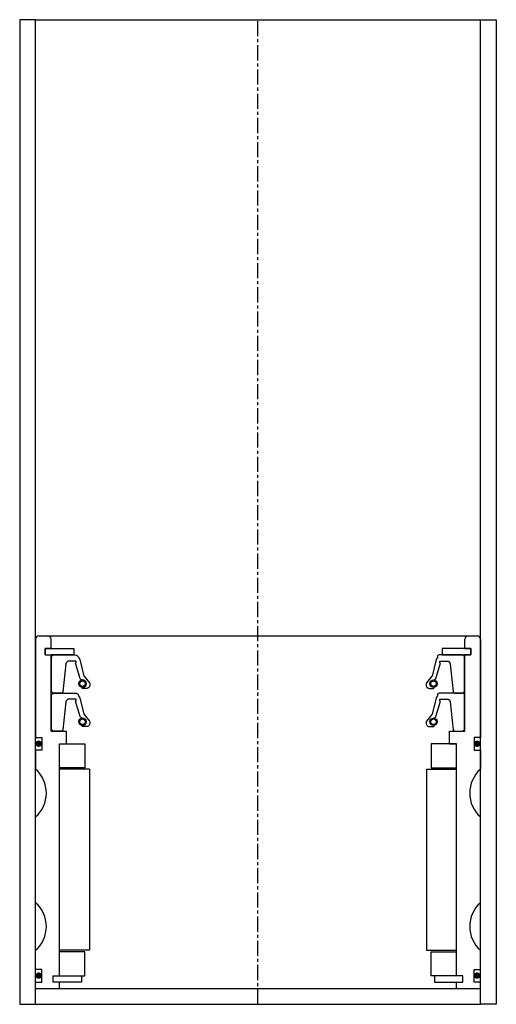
# Model space of a CAD drawing. Extents: x 87 to 237, y -4 to 306.
import ezdxf

# ---------------------------------------------------------------- set-up
doc = ezdxf.new("R2010")
doc.units = 0
doc.header["$LTSCALE"] = 0.15
doc.linetypes.add('CENTER', pattern=[50.8, 31.75, -6.35, 6.35, -6.35])
doc.layers.get('0').update_dxf_attribs({"linetype": 'CONTINUOUS'})
doc.layers.add('CENTER', color=9, linetype='CENTER')

msp = doc.modelspace()

# ---------------------------------------------------------------- linework, layer by layer
for p, q in [((92.47, 305.51), (87.47, 305.51)), ((87.47, 305.51), (87.47, -4.49)), ((92.47, 305.51), (232.47, 305.51)), ((92.47, -4.49), (92.47, 305.51)), ((232.47, -4.49), (232.47, 305.51)), ((232.47, 305.51), (237.47, 305.51)), ((237.47, 305.51), (237.47, -4.49)), ((92.47, 110.51), (92.47, 79.51)), ((93.47, 111.51), (231.47, 111.51)), ((97.37, 107.51), (97.37, 110.51)), ((227.57, 107.51), (227.57, 110.51)), ((232.47, 110.51), (232.47, 79.51)), ((95.47, 105.51), (95.47, 107.51)), ((95.47, 107.51), (97.37, 107.51)), ((97.47, 107.51), (95.47, 107.51)), ((95.47, 107.51), (95.47, 105.51)), ((95.47, 105.51), (97.37, 105.51)), ((95.47, 105.51), (97.47, 105.51)), ((97.37, 81.51), (97.37, 105.51)), ((97.47, 107.51), (104.47, 107.51)), ((99.72, 105.51), (97.47, 105.51)), ((104.47, 105.51), (97.47, 105.51)), ((104.47, 107.51), (104.47, 105.51)), ((227.47, 107.51), (220.47, 107.51)), ((220.47, 107.51), (220.47, 105.51)), ((220.47, 105.51), (227.47, 105.51)), ((225.22, 105.51), (227.47, 105.51)), ((227.47, 107.51), (229.47, 107.51)), ((229.47, 105.51), (227.47, 105.51)), ((227.57, 107.51), (229.47, 107.51)), ((229.47, 107.51), (227.57, 107.51)), ((227.57, 81.51), (227.57, 105.51)), ((227.57, 105.51), (229.47, 105.51)), ((229.47, 105.51), (227.57, 105.51)), ((229.47, 105.51), (229.47, 107.51)), ((229.47, 105.51), (229.47, 107.51)), ((229.47, 107.51), (229.47, 105.51)), ((97.37, 81.51), (102.22, 81.51)), ((102.22, 77.51), (102.22, 81.51)), ((222.72, 77.51), (222.72, 81.51)), ((222.72, 81.51), (227.57, 81.51)), ((92.47, 79.51), (94.47, 79.51)), ((94.47, 79.51), (94.47, 75.51)), ((99.97, 4.51), (99.97, 77.51)), ((99.97, 4.51), (99.97, 77.51)), ((99.97, 77.51), (107.97, 77.51)), ((107.97, 77.51), (107.97, 70.01)), ((224.97, 77.51), (216.97, 77.51)), ((216.97, 77.51), (216.97, 70.01)), ((222.72, 77.51), (224.97, 77.51)), ((224.97, 4.51), (224.97, 77.51)), ((224.97, 4.51), (224.97, 77.51)), ((224.97, 4.51), (224.97, 77.51)), ((232.47, 79.51), (230.47, 79.51)), ((230.47, 79.51), (230.47, 75.51)), ((94.47, 75.51), (92.47, 75.51)), ((92.47, 75.51), (92.47, 69.51)), ((230.47, 75.51), (232.47, 75.51)), ((232.47, 75.51), (232.47, 69.51)), ((107.97, 70.01), (99.97, 70.01)), ((109.47, 69.51), (99.97, 69.51)), ((109.47, 69.51), (109.47, 12.51)), ((215.47, 69.51), (215.47, 12.51)), ((215.47, 69.51), (224.97, 69.51)), ((216.97, 70.01), (224.97, 70.01)), ((92.47, 27.51), (92.47, 54.51)), ((232.47, 27.51), (232.47, 54.51)), ((92.47, 6.51), (92.47, 12.51)), ((109.47, 12.51), (99.97, 12.51)), ((215.47, 12.51), (224.97, 12.51)), ((232.47, 6.51), (232.47, 12.51)), ((107.97, 12.01), (99.97, 12.01)), ((107.97, 4.51), (107.97, 12.01)), ((216.97, 4.51), (216.97, 12.01)), ((216.97, 12.01), (224.97, 12.01)), ((94.47, 6.51), (92.47, 6.51)), ((94.47, 2.51), (94.47, 6.51)), ((230.47, 2.51), (230.47, 6.51)), ((230.47, 6.51), (232.47, 6.51)), ((97.97, 2.51), (97.97, 4.51)), ((97.97, 4.51), (99.97, 4.51)), ((97.97, 2.51), (97.97, 4.51)), ((97.97, 4.51), (99.97, 4.51)), ((99.97, 4.51), (106.97, 4.51)), ((106.97, 4.51), (106.97, 2.51)), ((106.97, 4.51), (107.97, 4.51)), ((217.97, 4.51), (216.97, 4.51)), ((224.97, 4.51), (217.97, 4.51)), ((217.97, 4.51), (217.97, 2.51)), ((226.97, 4.51), (224.97, 4.51)), ((226.97, 4.51), (224.97, 4.51)), ((226.97, 4.51), (224.97, 4.51)), ((226.97, 2.51), (226.97, 4.51)), ((226.97, 2.51), (226.97, 4.51)), ((226.97, 2.51), (226.97, 4.51)), ((92.47, 0.51), (92.47, 2.51)), ((92.47, 2.51), (94.47, 2.51)), ((92.47, 0.51), (232.47, 0.51)), ((99.97, 2.51), (97.97, 2.51)), ((99.97, 2.51), (97.97, 2.51)), ((99.97, 0.51), (99.97, 2.51)), ((106.97, 2.51), (99.97, 2.51)), ((217.97, 2.51), (224.97, 2.51)), ((224.97, 0.51), (224.97, 2.51)), ((224.97, 2.51), (226.97, 2.51)), ((224.97, 2.51), (226.97, 2.51)), ((224.97, 2.51), (226.97, 2.51)), ((232.47, 2.51), (230.47, 2.51)), ((232.47, 0.51), (232.47, 2.51)), ((87.47, -4.49), (92.47, -4.49)), ((92.47, -4.49), (232.47, -4.49)), ((237.47, -4.49), (232.47, -4.49))]:
    msp.add_line(p, q)
for points in [[(97.47, 94.01), (97.47, 105.01), (97.97, 105.51), (104.98, 105.51, -0.36857), (105.97, 104.67), (106.3, 104.26, 0.118812), (106.39, 104.04), (107.66, 98.85, -0.045671), (107.71, 98.78), (109.44, 96.69, -0.429276), (108.97, 95.09, -0.114819), (108.55, 94.98), (107.23, 94.98, -1), (107.23, 95.3, 1), (107.23, 97.64, -0.279673), (106.49, 98.09), (105.06, 102.91, 0.550718), (105.11, 103.6), (103.02, 103.6, 0.376695), (102.03, 102.73), (101.01, 93.94, -0.377251), (100.51, 93.51), (97.97, 93.51)], [(227.47, 94.01), (227.47, 105.01), (226.97, 105.51), (219.46, 105.51, 0.49154), (218.98, 104.67), (218.65, 104.26, -0.118812), (218.56, 104.04), (217.28, 98.85, 0.045671), (217.23, 98.78), (215.51, 96.69, 0.429276), (215.97, 95.09, 0.114819), (216.39, 94.98), (217.71, 94.98, 1), (217.71, 95.3, -1), (217.71, 97.64, 0.279673), (218.45, 98.09), (219.88, 102.91, -0.550718), (219.83, 103.6), (221.93, 103.6, -0.376695), (222.92, 102.73), (223.93, 93.94, 0.377251), (224.43, 93.51), (226.97, 93.51)], [(97.47, 82.01), (97.47, 93.01), (97.97, 93.51), (104.98, 93.51, -0.36857), (105.97, 92.67), (106.3, 92.25, 0.118812), (106.39, 92.04), (107.66, 86.85, -0.045671), (107.71, 86.77), (109.44, 84.69, -0.429276), (108.97, 83.09, -0.114819), (108.55, 82.98), (107.23, 82.98, -1), (107.23, 83.3, 1), (107.23, 85.64, -0.279673), (106.49, 86.09), (105.06, 90.91, 0.550718), (105.11, 91.6), (103.02, 91.6, 0.376695), (102.03, 90.73), (101.01, 81.94, -0.377251), (100.51, 81.51), (97.97, 81.51)], [(227.47, 82.01), (227.47, 93.01), (226.97, 93.51), (219.46, 93.51, 0.49154), (218.98, 92.67), (218.65, 92.25, -0.118812), (218.56, 92.04), (217.28, 86.85, 0.045671), (217.23, 86.77), (215.51, 84.69, 0.429276), (215.97, 83.09, 0.114819), (216.39, 82.98), (217.71, 82.98, 1), (217.71, 83.3, -1), (217.71, 85.64, 0.279673), (218.45, 86.09), (219.88, 90.91, -0.550718), (219.83, 91.6), (221.93, 91.6, -0.376695), (222.92, 90.73), (223.93, 81.94, 0.377251), (224.43, 81.51), (226.97, 81.51)]]:
    msp.add_lwpolyline(points, format="xyb", close=True)
at = {"const_width": 0.95}
for points in [[(93.96, 77.55, -1), (92.91, 77.55, -1)], [(231.96, 77.55, -1), (230.91, 77.55, -1)], [(93.96, 4.55, -1), (92.91, 4.55, -1)], [(231.96, 4.55, -1), (230.91, 4.55, -1)]]:
    msp.add_lwpolyline(points, format="xyb", close=True, dxfattribs=at)
for centre, radius in [((107.23, 96.47), 1.17), ((107.23, 96.47), 0.881), ((217.71, 96.47), 1.17), ((217.71, 96.47), 0.881), ((107.23, 84.47), 1.17), ((107.23, 84.47), 0.881), ((217.71, 84.47), 1.17), ((217.71, 84.47), 0.881)]:
    msp.add_circle(centre, radius)
for centre, radius, start, end in [((93.47, 110.51), 1, 90, 180), ((96.37, 110.51), 1, 0, 90), ((228.57, 110.51), 1, 90, 180), ((231.47, 110.51), 1, 0, 90), ((85.86, 62.01), 10, 311.4096, 48.5904), ((239.09, 62.01), 10, 131.4096, 228.5904), ((85.86, 20.01), 10, 311.4096, 48.5904), ((239.09, 20.01), 10, 131.4096, 228.5904)]:
    msp.add_arc(centre, radius, start, end)
for p in [(162.47, 93.51), (162.47, 81.51), (162.47, 81.51), (162.47, 81.51)]:
    msp.add_point(p)
at = {"layer": 'CENTER'}
msp.add_line((162.47, -4.49), (162.47, 305.51), dxfattribs=at)

doc.saveas('drawing.dxf')
